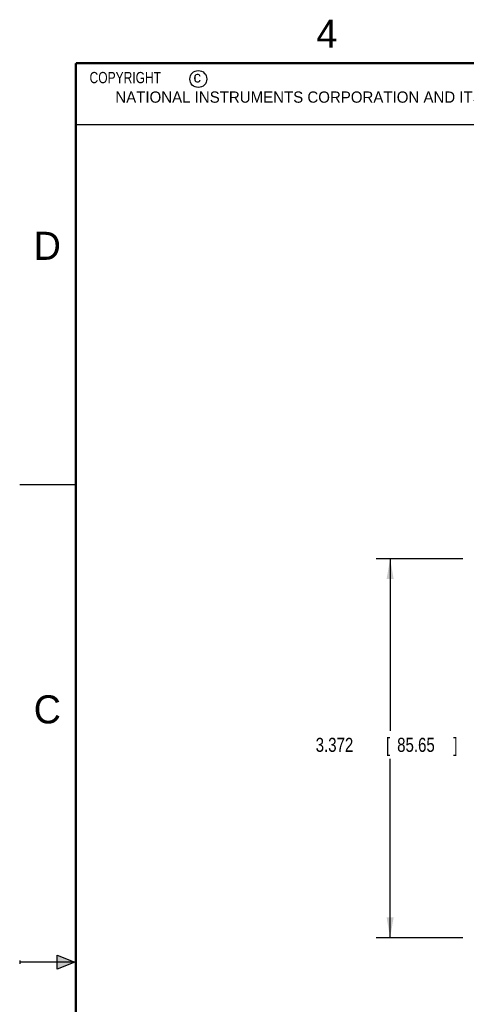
# Model space of a CAD drawing. Header units: inches. Extents: x 0 to 22, y 0 to 17.
# Tile 8 of 24: x 0 to 4, y 8.1 to 16.9. Entities that reach past the tile are written whole.
import ezdxf

# ---------------------------------------------------------------- set-up
doc = ezdxf.new("R2010")
doc.units = ezdxf.units.IN
doc.header["$LTSCALE"] = 1.21
doc.header["$MEASUREMENT"] = 0
doc.layers.get('0').update_dxf_attribs({"linetype": 'CONTINUOUS'})
doc.layers.add('DIMENSIONS', color=7, linetype='CONTINUOUS')
doc.styles.get("Standard").update_dxf_attribs({"font": 'txt', "width": 0.8})
doc.dimstyles.new('DIMSTYLE_1', dxfattribs={"dimtxt": 0.125, "dimasz": 0.18, "dimexe": 0.18, "dimexo": 0.0625, "dimgap": 0.09, "dimtad": 0, "dimtih": 1, "dimtoh": 1, "dimdec": 3, "dimzin": 4, "dimdsep": 46, "dimtxsty": 'STANDARD', "dimblk": '_FILLED', "dimblk1": '_FILLED', "dimblk2": '_FILLED', "dimcen": 0.09, "dimadec": 0, "dimazin": 0, "dimtp": 0.01, "dimtm": 0.01, "dimtfac": 1, "dimtdec": 3, "dimtofl": 0, "dimtmove": 0, "dimatfit": 3, "dimldrblk": '_FILLED', "dimfxl": 1, "dimtolj": 1, "dimtzin": 4, "dimarcsym": 0})

# ---------------------------------------------------------------- blocks, each defined once
blk = doc.blocks.new('_FILLED')
at = {"color": 0, "linetype": 'BYBLOCK'}
blk.add_solid([(0, 0), (-1, 0.174), (-1, -0.174)], dxfattribs=at)
blk = doc.blocks.new('*D0')
at = {"layer": 'DIMENSIONS', "color": 2, "linetype": 'CONTINUOUS'}
for p, q in [((3.9425, 12.0902), (3.171, 12.0902)), ((3.296, 12.0902), (3.296, 10.5594)), ((3.296, 8.7182), (3.296, 10.3094)), ((3.9425, 8.7182), (3.171, 8.7182))]:
    blk.add_line(p, q, dxfattribs=at)
at = {"layer": 'DIMENSIONS', "color": 2, "linetype": 'CONTINUOUS', "xscale": 0.18, "yscale": 0.18, "zscale": 0.18}
for p, rotation in [((3.296, 12.0902), 90), ((3.296, 8.7182), 270)]:
    blk.add_blockref('_FILLED', p, dxfattribs=dict(at, rotation=rotation))
at = {"layer": 'DIMENSIONS', "color": 2, "linetype": 'CONTINUOUS', "width": 0.8}
for s, p in [('3.372', (2.6335, 10.3719)), ('[', (3.2585, 10.3719)), ('85.65', (3.3585, 10.3719)), (']', (3.8585, 10.3719))]:
    blk.add_text(s, height=0.125, dxfattribs=at).set_placement(p)

msp = doc.modelspace()

# ---------------------------------------------------------------- hatches: boundary and pattern name
at = {"linetype": 'CONTINUOUS'}
msp.add_hatch(color=2, dxfattribs=at).paths.add_polyline_path([(0.3337, 8.5625), (0.49, 8.5), (0.3337, 8.4375)])

# ---------------------------------------------------------------- linework, layer by layer
at = {"color": 2, "linetype": 'CONTINUOUS'}
for p, q in [((0.4999, 16.5), (9.1249, 16.5)), ((0.4999, 16.5), (0.4999, 15.9531)), ((0.4999, 15.9531), (9.1249, 15.9531)), ((0, 12.75), (0.5, 12.75)), ((0, 8.515), (0, 8.485)), ((0.49, 8.5), (0, 8.5)), ((0.3337, 8.4375), (0.3337, 8.5625)), ((0.3337, 8.5625), (0.49, 8.5)), ((0.49, 8.5), (0.3337, 8.4375))]:
    msp.add_line(p, q, dxfattribs=at)
at = {"color": 7, "linetype": 'CONTINUOUS', "const_width": 0.02}
for points in [[(0.5, 16.5), (0.5, 0.5)], [(21.5, 16.5), (0.5, 16.5)]]:
    msp.add_lwpolyline(points, dxfattribs=at)
at = {"color": 2, "linetype": 'CONTINUOUS'}
msp.add_circle((1.5893, 16.359), 0.0754, dxfattribs=at)

# ---------------------------------------------------------------- texts
for s, height, p in [('4', 0.25, (2.64, 16.6369)), ('c', 0.1, (1.5463, 16.328)), ('NATIONAL INSTRUMENTS CORPORATION AND ITS LICENSORS.  ALL RIGHTS RESERVED.', 0.1, (0.851, 16.1482)), ('D', 0.25, (0.125, 14.75)), ('C', 0.25, (0.125, 10.625))]:
    msp.add_text(s, height=height, dxfattribs=at).set_placement(p)
at = {"color": 2, "linetype": 'CONTINUOUS', "insert": (0.5624, 16.4219), "char_height": 0.1, "width": 1.2, "attachment_point": 1}
msp.add_mtext('  COPYRIGHT    ', dxfattribs=at)

# ---------------------------------------------------------------- dimensions: what is measured, and where the dimension line sits
at = {"layer": 'DIMENSIONS', "color": 2, "linetype": 'CONTINUOUS'}
dim = msp.add_linear_dim(base=(3.296, 8.7182), p1=(3.9425, 12.0902), p2=(3.9425, 8.7182), angle=270, dimstyle='DIMSTYLE_1', dxfattribs=at)
dim.commit()
dim.dimension.update_dxf_attribs({"geometry": '*D0', "text_midpoint": (3.296, 10.4344), "dimtype": 160})

doc.saveas('drawing.dxf')
